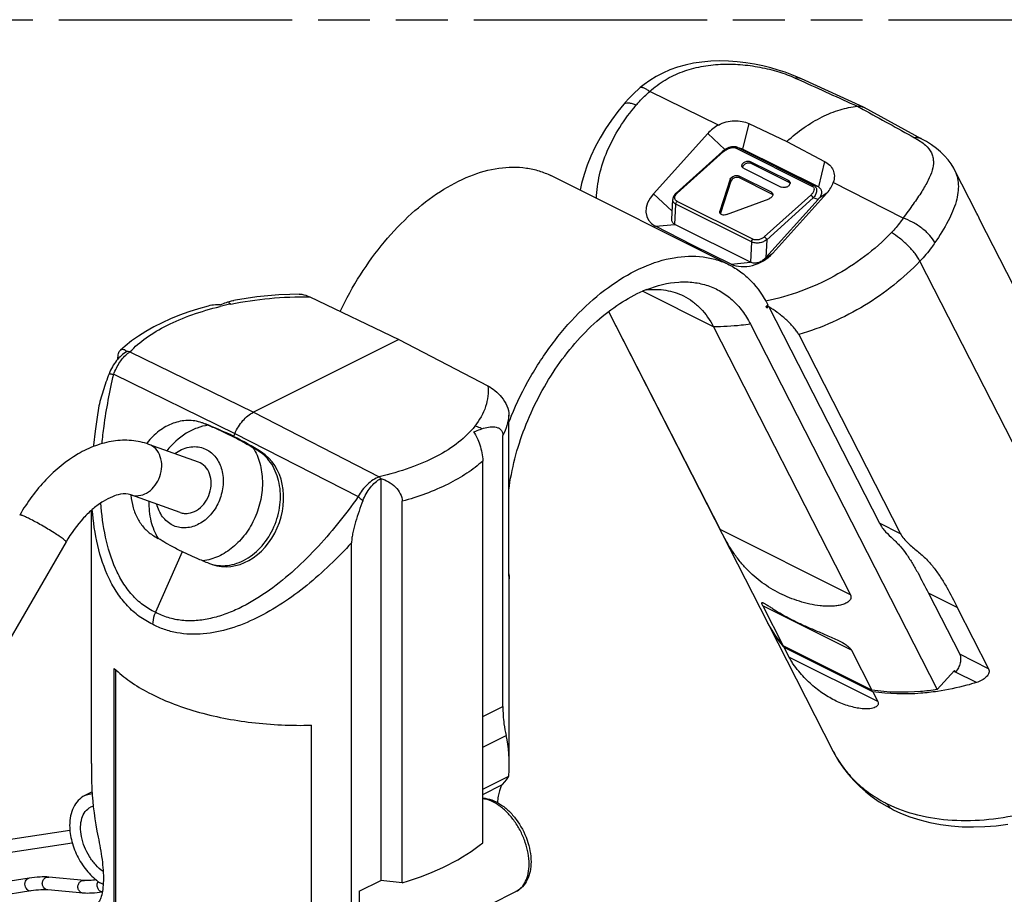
# Model space of a CAD drawing. Header units: millimetres. Extents: x 0 to 210, y 0 to 297.
# Tile 9 of 12: x 80 to 116, y 225 to 258. Entities that reach past the tile are written whole.
import ezdxf

# ---------------------------------------------------------------- set-up
doc = ezdxf.new("R2010")
doc.units = ezdxf.units.MM
doc.header["$LTSCALE"] = 19.36
doc.linetypes.add('PHANTOM', pattern=[0.8, 0.45, -0.05, 0.1, -0.05, 0.1, -0.05])
doc.layers.get('0').update_dxf_attribs({"linetype": 'CONTINUOUS'})
doc.layers.add('DEFAULT_3', color=7, linetype='PHANTOM')

msp = doc.modelspace()

# ---------------------------------------------------------------- linework, layer by layer
at = {"color": 9, "linetype": 'Continuous'}
for p, q in [((108.597, 255.502), (108.807, 255.408)), ((105.73, 253.749), (103.166, 255.002)), ((110.918, 254.45), (111.135, 254.331)), ((106.862, 253.807), (106.633, 252.853)), ((105.971, 252.832), (105.335, 253.436)), ((106.457, 252.907), (106.633, 252.853)), ((106.457, 252.907), (109.285, 251.493)), ((104.192, 251.202), (105.926, 252.762)), ((106.396, 252.887), (109.224, 251.473)), ((106.933, 252.381), (106.955, 252.309)), ((109.69, 252.393), (109.461, 251.439)), ((106.499, 251.845), (106.521, 251.774)), ((106.175, 251.725), (106.196, 251.654)), ((108.369, 251.602), (108.347, 251.674)), ((109.461, 251.439), (109.285, 251.493)), ((112.623, 250.274), (110.019, 251.605)), ((104.001, 250.531), (103.31, 251.187)), ((109.179, 251.135), (107.444, 249.576)), ((107.706, 251.242), (107.728, 251.17)), ((109.782, 251.212), (109.489, 251.015)), ((104.101, 250.041), (104.138, 250.8)), ((106.967, 249.385), (104.138, 250.8)), ((107.015, 249.487), (104.187, 250.901)), ((109.271, 251.028), (107.537, 249.469)), ((109.452, 250.972), (109.271, 251.028)), ((105.784, 250.53), (105.806, 250.458)), ((103.376, 249.976), (104.101, 250.041)), ((106.967, 249.385), (106.93, 248.627)), ((107.537, 249.469), (107.505, 248.81)), ((107.464, 248.766), (107.757, 248.963)), ((106.204, 248.562), (106.93, 248.627)), ((122.279, 231.009), (113.254, 248.667)), ((105.545, 246.222), (102.895, 247.547)), ((87.125, 246.979), (87.13, 246.98)), ((87.125, 246.979), (87.13, 246.98)), ((83.759, 245.282), (88.372, 243.033)), ((83.155, 244.447), (87.677, 242.242)), ((88.372, 243.033), (93.07, 240.627)), ((87.677, 242.242), (92.282, 239.884)), ((84.538, 241.805), (84.469, 241.834)), ((88.668, 241.545), (88.566, 241.581)), ((110.656, 236.222), (105.79, 238.655)), ((112.526, 238.5), (111.739, 238.894)), ((97.918, 236.94), (97.911, 236.943)), ((114.648, 235.743), (113.57, 236.282)), ((110.699, 234.153), (107.386, 235.809)), ((111.677, 232.24), (108.364, 233.896)), ((115.815, 233.459), (114.737, 233.998)), ((115.366, 232.945), (114.578, 233.338)), ((96.932, 231.675), (97.684, 232.052)), ((96.932, 230.529), (97.81, 230.968)), ((96.932, 228.773), (97.67, 229.143)), ((98.17, 225.143), (98.171, 225.143))]:
    msp.add_line(p, q, dxfattribs=at)
at = {"color": 7, "linetype": 'Continuous'}
for p, q in [((102.815, 255.146), (102.815, 255.146)), ((111.148, 254.414), (108.836, 255.472)), ((111.148, 254.414), (111.173, 254.402)), ((113.328, 253.226), (111.173, 254.402)), ((106.862, 253.807), (108.286, 253.141)), ((103.31, 251.187), (105.335, 253.436)), ((106.418, 252.923), (106.594, 252.868)), ((108.286, 253.141), (109.69, 252.393)), ((104.147, 251.205), (105.881, 252.764)), ((109.461, 251.439), (106.633, 252.853)), ((108.347, 251.674), (106.933, 252.381)), ((108.369, 251.602), (106.955, 252.309)), ((106.126, 248.536), (99.48, 251.86)), ((107.706, 251.242), (106.499, 251.845)), ((106.664, 252.139), (108.078, 251.432)), ((115.382, 250.444), (114.536, 252.098)), ((106.175, 251.725), (105.784, 250.53)), ((106.196, 251.654), (105.806, 250.458)), ((107.728, 251.17), (106.521, 251.774)), ((109.782, 251.212), (107.757, 248.963)), ((103.987, 250.235), (104.023, 250.972)), ((106.029, 250.407), (107.627, 250.999)), ((109.452, 250.972), (107.505, 248.81)), ((104.757, 249.266), (103.376, 249.976)), ((106.93, 248.627), (104.101, 250.041)), ((122.502, 236.486), (115.485, 250.215)), ((104.757, 249.266), (104.729, 249.235)), ((106.204, 248.562), (104.757, 249.266)), ((90.476, 247.337), (93.799, 245.747)), ((107.574, 247.042), (107.511, 246.972)), ((101.628, 246.788), (107.569, 235.166)), ((101.632, 246.79), (105.79, 238.655)), ((107.537, 246.921), (107.511, 246.972)), ((107.537, 246.921), (107.6, 246.991)), ((107.551, 247.016), (107.6, 246.991)), ((107.6, 246.991), (111.739, 238.894)), ((106.925, 246.322), (113.898, 232.68)), ((105.545, 246.222), (110.656, 236.222)), ((108.73, 245.927), (112.526, 238.5)), ((93.799, 245.747), (88.372, 243.033)), ((93.799, 245.747), (97.123, 244.014)), ((83.652, 245.302), (83.646, 245.298)), ((86.465, 242.632), (86.441, 242.641)), ((97.91, 237.023), (97.91, 242.919)), ((87.677, 242.242), (87.627, 242.13)), ((97.684, 232.052), (97.684, 242.168)), ((86.315, 241.174), (84.469, 241.834)), ((86.5, 241.692), (86.607, 241.647)), ((86.383, 241.145), (86.315, 241.174)), ((96.932, 226.969), (96.932, 241.211)), ((93.127, 240.564), (93.122, 240.561)), ((93.127, 240.564), (93.127, 225.563)), ((85.641, 239.291), (83.795, 239.951)), ((93.927, 225.466), (93.927, 239.709)), ((82.322, 229.928), (82.322, 239.373)), ((85.455, 238.774), (85.349, 238.819)), ((81.375, 238.192), (77.375, 231.293)), ((92.036, 219.918), (92.036, 238.162)), ((85.714, 237.827), (84.709, 235.568)), ((86.707, 237.399), (86.731, 237.39)), ((97.922, 229.928), (97.922, 236.807)), ((113.57, 236.282), (114.737, 233.998)), ((107.386, 235.809), (108.15, 234.316)), ((114.648, 235.743), (115.815, 233.459)), ((107.6, 235.105), (110.019, 230.373)), ((111.462, 232.659), (108.15, 234.316)), ((111.494, 232.598), (108.181, 234.254)), ((108.181, 234.254), (108.364, 233.896)), ((110.699, 234.153), (111.462, 232.659)), ((83.177, 216.152), (83.177, 233.473)), ((83.237, 216.182), (83.237, 233.418)), ((113.898, 232.68), (114.547, 233.4)), ((114.578, 233.338), (114.518, 233.368)), ((114.578, 233.338), (114.547, 233.4)), ((111.494, 232.598), (111.677, 232.24)), ((90.536, 214.033), (90.536, 231.353)), ((96.932, 228.965), (97.906, 229.452)), ((82.345, 228.861), (82.074, 228.725)), ((112.249, 228.199), (112.243, 228.202)), ((77.194, 226.777), (81.519, 227.431)), ((77.265, 226.302), (81.608, 226.959)), ((79.994, 225.641), (72.725, 224.542)), ((82.065, 225.563), (80.736, 225.687)), ((92.314, 225.156), (93.127, 225.563)), ((93.927, 225.466), (93.127, 225.563)), ((80.066, 225.167), (72.796, 224.068)), ((82.02, 225.085), (80.691, 225.209)), ((92.314, 225.156), (92.314, 220.058)), ((92.429, 222.272), (98.17, 225.143))]:
    msp.add_line(p, q, dxfattribs=at)
for points in [[(108.836, 255.472), (108.682, 255.54), (108.465, 255.628), (108.224, 255.716), (107.962, 255.801), (107.682, 255.882), (107.385, 255.955), (107.076, 256.019), (106.757, 256.071), (106.431, 256.11), (106.101, 256.133), (105.77, 256.139), (105.441, 256.128), (105.116, 256.099), (104.8, 256.052), (104.494, 255.986), (104.2, 255.904), (103.919, 255.805), (103.654, 255.689), (103.404, 255.56), (103.172, 255.417), (102.958, 255.264), (102.815, 255.146)], [(102.815, 255.146), (102.732, 255.074), (102.609, 254.96), (102.489, 254.843), (102.373, 254.723), (102.262, 254.601), (102.195, 254.523)], [(102.195, 254.523), (101.973, 254.251), (101.733, 253.929), (101.512, 253.602), (101.312, 253.269), (101.131, 252.932), (100.972, 252.593), (100.833, 252.251), (100.715, 251.908), (100.619, 251.565), (100.566, 251.317)], [(106.418, 252.923), (106.391, 252.93), (106.352, 252.936), (106.31, 252.939), (106.266, 252.937), (106.219, 252.931), (106.171, 252.921), (106.122, 252.906), (106.072, 252.886), (106.023, 252.863), (105.975, 252.835), (105.928, 252.802), (105.881, 252.764)], [(114.536, 252.098), (114.518, 252.134), (114.418, 252.3), (114.303, 252.456), (114.172, 252.605), (114.027, 252.745), (113.867, 252.878), (113.691, 253.006), (113.496, 253.13), (113.328, 253.226)], [(104.147, 251.205), (104.132, 251.191), (104.101, 251.157), (104.075, 251.122), (104.053, 251.085), (104.038, 251.048), (104.027, 251.009), (104.023, 250.972)], [(90.076, 247.44), (89.731, 247.431), (89.319, 247.411), (88.91, 247.379), (88.503, 247.336), (88.101, 247.282), (87.704, 247.217), (87.638, 247.205)], [(86.748, 247.009), (86.682, 246.991), (86.318, 246.888), (85.962, 246.774), (85.615, 246.65), (85.28, 246.515), (84.958, 246.37), (84.649, 246.215), (84.356, 246.05), (84.079, 245.876), (83.819, 245.694), (83.578, 245.503), (83.404, 245.349)], [(82.59, 243.188), (82.534, 242.848), (82.459, 242.322), (82.401, 241.809), (82.396, 241.75)], [(110.019, 230.373), (110.079, 230.26), (110.23, 230.003), (110.398, 229.755), (110.582, 229.517), (110.782, 229.289), (110.998, 229.072), (111.23, 228.867), (111.476, 228.674), (111.737, 228.494), (112.012, 228.326), (112.243, 228.202)], [(112.249, 228.199), (112.529, 228.071), (112.881, 227.935), (113.248, 227.818), (113.627, 227.723), (114.018, 227.649), (114.42, 227.596), (114.83, 227.564), (115.248, 227.555), (115.672, 227.567), (116.1, 227.6), (116.53, 227.655)]]:
    msp.add_lwpolyline(points, dxfattribs=at)
at = {"color": 9, "linetype": 'Continuous'}
for centre, radius, start, end in [((104.437, 250.929), 0.367, 131.9289, 136.5921), ((89.901, 235.484), 11.825, 101.5973, 103.5535)]:
    msp.add_arc(centre, radius, start, end, dxfattribs=at)
at = {"color": 7, "linetype": 'Continuous'}
for centre, radius, start, end in [((113.154, 249.306), 2.501, 21.3013, 27.0633), ((104.845, 243.061), 4.892, 111.428, 113.1016), ((103.368, 244.569), 3.049, 96.1353, 96.4609), ((82.421, 231.93), 11.44, 68.9987, 69.2968), ((82.42, 231.929), 11.442, 68.7008, 68.9987), ((109.583, 238.077), 12.546, 157.4702, 158.5114), ((82.419, 231.926), 11.445, 68.1052, 68.7008), ((86.499, 240.231), 2.674, 141.6896, 142.3813), ((82.286, 231.675), 11.73, 57.6263, 58.7983), ((86.313, 240.132), 2.52, 184.1077, 184.5466), ((90.886, 248.356), 11.73, 237.6263, 238.7983), ((90.752, 248.103), 11.443, 248.1052, 249.2967), ((95.961, 236.806), 1.962, 3.8983, 5.5679), ((111.176, 237.01), 4.051, 207.0737, 208.0541), ((111.208, 236.949), 4.051, 206.794, 207.0743), ((111.263, 236.982), 4.116, 207.1351, 220.5698), ((111.243, 237.052), 4.13, 208.1247, 221.4927), ((111.344, 237.049), 4.221, 220.5402, 221.4624), ((112.427, 228.563), 0.405, 240.4814, 242.9912)]:
    msp.add_arc(centre, radius, start, end, dxfattribs=at)
for centre, major_axis, ratio, start_param, end_param in [((106.152, 253.037), (1.032, 0.542), 0.710033, 1.607224, 2.050705), ((108.952, 251.637), (1.044, 0.517), 0.731406, -1.073828, -0.630348), ((104.127, 250.788), (1.032, 0.542), 0.710033, 2.050705, 3.604045), ((109.441, 251.029), (0.29, 0.328), 0.104211, -1.652095, -1.52198), ((106.927, 249.388), (1.044, 0.517), 0.731406, -2.627169, -1.073828), ((107.202, 248.543), (0.42, 0.42), 0.056688, -0.954502, -0.824387), ((80.164, 225.346), (6.24, 17.31), 0.777723, -0.092968, -0.012134), ((80.164, 225.346), (6.146, 17.343), 0.799101, -0.178056, -0.097223), ((87.605, 239.52), (0.768, 2.168), 0.799101, -3.143844, -0.178056), ((90.122, 218.943), (7.074, 12.948), 0.253875, 5.784085, 6.017985), ((90.122, 218.943), (-5.169, 18.427), 0.316982, 0.846334, 0.910411), ((90.122, 224.742), (7.79, 4.815), 0.08152, -0.305347, -0.114417), ((90.122, 224.742), (-5.786, 9.362), 0.558745, 0.799136, 0.990067), ((90.122, 228.188), (7.795, 0.619), 0.433424, -1.095664, -0.543884)]:
    msp.add_ellipse(centre, major_axis=major_axis, ratio=ratio, start_param=start_param, end_param=end_param, dxfattribs=at)
at = {"color": 9, "linetype": 'Continuous'}
for points, knots in [([(103.166, 255.002), (103.342, 255.163), (103.728, 255.45), (104.381, 255.758), (105.082, 255.949), (105.81, 256.032), (106.548, 256.019), (107.277, 255.92), (107.964, 255.75), (108.398, 255.593), (108.597, 255.502)], [0, 0, 0, 0, 0.124605, 0.249266, 0.375014, 0.50227, 0.630873, 0.759747, 0.885593, 1, 1, 1, 1]), ([(108.836, 255.472), (108.8, 255.488), (108.721, 255.51), (108.639, 255.508), (108.597, 255.502)], [0, 0, 0, 0, 0.486182, 1, 1, 1, 1]), ([(102.815, 255.146), (102.828, 255.158), (102.861, 255.164), (102.904, 255.155), (102.966, 255.133), (103.056, 255.083), (103.127, 255.032), (103.166, 255.002)], [0, 0, 0, 0, 0.132953, 0.224175, 0.336359, 0.62637, 1, 1, 1, 1]), ([(102.664, 254.497), (102.702, 254.542), (102.859, 254.72), (103.031, 254.885), (103.166, 255.002)], [0, 0, 0, 0, 0.246232, 1, 1, 1, 1]), ([(101.18, 251.008), (101.187, 251.303), (101.268, 251.91), (101.565, 252.804), (102.032, 253.684), (102.438, 254.232), (102.664, 254.497)], [0, 0, 0, 0, 0.229074, 0.471883, 0.729152, 1, 1, 1, 1]), ([(102.195, 254.523), (102.213, 254.545), (102.271, 254.578), (102.382, 254.583), (102.517, 254.556), (102.612, 254.52), (102.664, 254.497)], [0, 0, 0, 0, 0.169008, 0.382593, 0.65944, 1, 1, 1, 1]), ([(113.048, 253.277), (113.126, 253.234), (113.268, 253.148), (113.496, 252.973), (113.662, 252.774), (113.74, 252.558), (113.768, 252.34), (113.718, 252.039), (113.557, 251.662), (113.311, 251.242), (112.99, 250.775), (112.75, 250.448), (112.623, 250.274)], [0, 0, 0, 0, 0.073813, 0.137096, 0.238302, 0.282327, 0.325734, 0.419107, 0.530336, 0.66407, 0.821277, 1, 1, 1, 1]), ([(113.328, 253.226), (113.287, 253.248), (113.194, 253.28), (113.097, 253.282), (113.048, 253.277)], [0, 0, 0, 0, 0.485737, 1, 1, 1, 1]), ([(105.926, 252.762), (105.983, 252.813), (106.087, 252.874), (106.236, 252.912), (106.315, 252.911), (106.352, 252.903)], [0, 0, 0, 0, 0.498533, 0.75764, 1, 1, 1, 1]), ([(106.352, 252.903), (106.356, 252.902), (106.371, 252.898), (106.385, 252.892), (106.396, 252.887)], [0, 0, 0, 0, 0.25922, 1, 1, 1, 1]), ([(106.457, 252.907), (106.453, 252.909), (106.435, 252.911), (106.417, 252.903), (106.406, 252.895)], [0, 0, 0, 0, 0.221821, 1, 1, 1, 1]), ([(105.881, 252.764), (105.883, 252.767), (105.898, 252.774), (105.915, 252.767), (105.926, 252.762)], [0, 0, 0, 0, 0.192971, 1, 1, 1, 1]), ([(114.536, 252.098), (114.581, 252.011), (114.651, 251.828), (114.696, 251.531), (114.681, 251.216), (114.579, 250.748), (114.3, 250.112), (113.992, 249.623), (113.815, 249.361)], [0, 0, 0, 0, 0.098402, 0.197408, 0.30188, 0.415622, 0.680075, 1, 1, 1, 1]), ([(109.224, 251.473), (109.239, 251.465), (109.266, 251.447), (109.301, 251.394), (109.303, 251.309), (109.256, 251.215), (109.207, 251.161), (109.179, 251.135)], [0, 0, 0, 0, 0.12408, 0.237457, 0.461061, 0.714105, 1, 1, 1, 1]), ([(109.285, 251.493), (109.281, 251.495), (109.258, 251.497), (109.237, 251.484), (109.224, 251.473)], [0, 0, 0, 0, 0.215733, 1, 1, 1, 1]), ([(109.285, 251.493), (109.304, 251.484), (109.34, 251.459), (109.391, 251.392), (109.408, 251.279), (109.363, 251.146), (109.306, 251.066), (109.271, 251.028)], [0, 0, 0, 0, 0.11979, 0.233592, 0.461969, 0.716448, 1, 1, 1, 1]), ([(104.187, 250.901), (104.165, 250.912), (104.126, 250.941), (104.096, 251.008), (104.103, 251.081), (104.127, 251.125), (104.142, 251.146)], [0, 0, 0, 0, 0.255941, 0.488722, 0.729637, 1, 1, 1, 1]), ([(104.147, 251.205), (104.149, 251.207), (104.163, 251.214), (104.18, 251.208), (104.192, 251.202)], [0, 0, 0, 0, 0.192972, 1, 1, 1, 1]), ([(109.271, 251.028), (109.265, 251.051), (109.237, 251.092), (109.201, 251.124), (109.179, 251.135)], [0, 0, 0, 0, 0.493225, 1, 1, 1, 1]), ([(104.138, 250.8), (104.104, 250.817), (104.057, 250.853), (104.025, 250.92), (104.022, 250.955), (104.023, 250.972)], [0, 0, 0, 0, 0.529443, 0.766192, 1, 1, 1, 1]), ([(104.138, 250.8), (104.139, 250.809), (104.145, 250.846), (104.166, 250.882), (104.187, 250.901)], [0, 0, 0, 0, 0.243334, 1, 1, 1, 1]), ([(112.623, 250.274), (112.591, 250.227), (112.458, 250.038), (112.308, 249.861), (112.188, 249.735)], [0, 0, 0, 0, 0.2455, 1, 1, 1, 1]), ([(113.815, 249.361), (113.764, 249.46), (113.615, 249.656), (113.329, 249.911), (112.992, 250.129), (112.745, 250.236), (112.623, 250.274)], [0, 0, 0, 0, 0.217382, 0.477098, 0.749013, 1, 1, 1, 1]), ([(112.188, 249.735), (111.569, 249.087), (110.102, 247.987), (108.382, 247.356), (107.494, 247.182)], [0, 0, 0, 0, 0.497567, 1, 1, 1, 1]), ([(113.254, 248.667), (113.203, 248.767), (113.063, 248.972), (112.806, 249.26), (112.511, 249.524), (112.295, 249.675), (112.188, 249.735)], [0, 0, 0, 0, 0.221351, 0.485365, 0.75708, 1, 1, 1, 1]), ([(106.967, 249.385), (106.967, 249.395), (106.974, 249.432), (106.994, 249.468), (107.015, 249.487)], [0, 0, 0, 0, 0.243333, 1, 1, 1, 1]), ([(107.537, 249.469), (107.498, 249.438), (107.407, 249.388), (107.257, 249.346), (107.105, 249.34), (107.008, 249.365), (106.967, 249.385)], [0, 0, 0, 0, 0.247404, 0.511806, 0.77041, 1, 1, 1, 1]), ([(107.444, 249.576), (107.416, 249.55), (107.349, 249.506), (107.206, 249.454), (107.081, 249.454), (107.015, 249.487)], [0, 0, 0, 0, 0.253156, 0.519092, 1, 1, 1, 1]), ([(107.537, 249.469), (107.53, 249.492), (107.503, 249.532), (107.466, 249.565), (107.444, 249.576)], [0, 0, 0, 0, 0.493225, 1, 1, 1, 1]), ([(113.815, 249.361), (113.774, 249.3), (113.602, 249.057), (113.409, 248.829), (113.254, 248.667)], [0, 0, 0, 0, 0.245473, 1, 1, 1, 1]), ([(113.254, 248.667), (112.646, 248.03), (111.233, 246.914), (109.589, 246.184), (108.73, 245.927)], [0, 0, 0, 0, 0.495484, 1, 1, 1, 1]), ([(87.42, 247.15), (87.439, 247.143), (87.477, 247.119), (87.508, 247.087), (87.523, 247.068)], [0, 0, 0, 0, 0.438394, 1, 1, 1, 1]), ([(87.524, 247.068), (88.002, 247.166), (88.984, 247.308), (89.975, 247.345), (90.476, 247.337)], [0, 0, 0, 0, 0.49357, 1, 1, 1, 1]), ([(83.759, 245.282), (83.941, 245.477), (84.38, 245.847), (85.164, 246.307), (86.094, 246.695), (86.769, 246.893), (87.125, 246.979)], [0, 0, 0, 0, 0.209779, 0.447795, 0.712502, 1, 1, 1, 1]), ([(106.925, 246.322), (106.809, 246.304), (106.351, 246.244), (105.889, 246.219), (105.545, 246.222)], [0, 0, 0, 0, 0.254224, 1, 1, 1, 1]), ([(83.155, 244.447), (83.213, 244.607), (83.356, 244.895), (83.568, 245.141), (83.687, 245.232)], [0, 0, 0, 0, 0.532145, 1, 1, 1, 1]), ([(83.759, 245.282), (83.749, 245.284), (83.712, 245.292), (83.675, 245.296), (83.646, 245.298)], [0, 0, 0, 0, 0.253314, 1, 1, 1, 1]), ([(83.687, 245.232), (83.693, 245.237), (83.716, 245.254), (83.74, 245.271), (83.759, 245.282)], [0, 0, 0, 0, 0.255441, 1, 1, 1, 1]), ([(82.72, 241.859), (82.74, 242.076), (82.842, 242.945), (83.005, 243.807), (83.155, 244.447)], [0, 0, 0, 0, 0.248536, 1, 1, 1, 1]), ([(82.983, 244.469), (82.995, 244.468), (83.053, 244.463), (83.11, 244.454), (83.155, 244.447)], [0, 0, 0, 0, 0.216113, 1, 1, 1, 1]), ([(97.123, 244.014), (97.136, 243.886), (97.135, 243.626), (97.019, 243.098), (96.809, 242.732), (96.637, 242.513)], [0, 0, 0, 0, 0.238366, 0.480209, 1, 1, 1, 1]), ([(97.91, 242.919), (97.896, 242.791), (97.843, 242.532), (97.744, 242.287), (97.684, 242.168)], [0, 0, 0, 0, 0.490809, 1, 1, 1, 1]), ([(86.687, 242.545), (86.544, 242.528), (86.253, 242.456), (85.696, 242.182), (85.339, 241.849), (85.142, 241.595)], [0, 0, 0, 0, 0.233758, 0.478652, 1, 1, 1, 1]), ([(96.637, 242.513), (96.462, 242.29), (96.018, 241.866), (95.192, 241.348), (94.192, 240.921), (93.457, 240.714), (93.07, 240.627)], [0, 0, 0, 0, 0.207073, 0.443745, 0.709383, 1, 1, 1, 1]), ([(96.898, 242.413), (96.878, 242.425), (96.795, 242.467), (96.705, 242.498), (96.637, 242.513)], [0, 0, 0, 0, 0.254162, 1, 1, 1, 1]), ([(84.839, 240.539), (84.892, 240.658), (84.96, 240.908), (84.942, 241.282), (84.804, 241.607), (84.632, 241.758), (84.538, 241.805)], [0, 0, 0, 0, 0.274074, 0.536738, 0.778126, 1, 1, 1, 1]), ([(88.362, 241.708), (88.471, 241.529), (88.64, 241.124), (88.731, 240.459), (88.666, 239.764), (88.449, 239.088), (88.096, 238.479), (87.632, 237.981), (87.088, 237.63), (86.684, 237.51), (86.485, 237.485)], [0, 0, 0, 0, 0.117893, 0.243237, 0.374198, 0.507584, 0.639672, 0.767021, 0.887288, 1, 1, 1, 1]), ([(96.932, 241.211), (96.748, 241.045), (96.333, 240.73), (95.35, 240.172), (94.514, 239.87), (93.927, 239.709)], [0, 0, 0, 0, 0.219282, 0.45997, 1, 1, 1, 1]), ([(83.795, 239.951), (83.887, 239.918), (84.096, 239.897), (84.401, 240.005), (84.664, 240.227), (84.79, 240.429), (84.839, 240.539)], [0, 0, 0, 0, 0.223583, 0.462773, 0.723376, 1, 1, 1, 1]), ([(93.07, 240.627), (92.907, 240.563), (92.596, 240.35), (92.371, 240.052), (92.282, 239.884)], [0, 0, 0, 0, 0.478782, 1, 1, 1, 1]), ([(93.122, 240.561), (93.117, 240.567), (93.101, 240.589), (93.084, 240.611), (93.07, 240.627)], [0, 0, 0, 0, 0.26327, 1, 1, 1, 1]), ([(84.468, 239.71), (84.461, 239.462), (84.508, 238.977), (84.689, 238.522), (84.81, 238.323)], [0, 0, 0, 0, 0.516571, 1, 1, 1, 1]), ([(92.282, 239.884), (92.037, 239.537), (91.529, 238.862), (90.705, 237.912), (89.82, 237.047), (88.873, 236.293), (88.024, 235.784), (87.316, 235.485), (86.781, 235.327), (86.241, 235.243), (85.705, 235.248), (85.186, 235.349), (84.862, 235.485), (84.709, 235.568)], [0, 0, 0, 0, 0.135414, 0.269236, 0.40092, 0.529707, 0.654561, 0.715207, 0.774461, 0.832287, 0.88883, 0.944502, 1, 1, 1, 1]), ([(92.282, 239.884), (92.295, 239.871), (92.352, 239.819), (92.412, 239.769), (92.458, 239.732)], [0, 0, 0, 0, 0.235, 1, 1, 1, 1]), ([(84.607, 235.119), (84.431, 235.201), (84.093, 235.402), (83.65, 235.8), (83.274, 236.281), (82.861, 237.019), (82.515, 238.068), (82.39, 238.95), (82.355, 239.403)], [0, 0, 0, 0, 0.114854, 0.23146, 0.351072, 0.474287, 0.731071, 1, 1, 1, 1]), ([(84.709, 235.568), (84.546, 235.642), (84.231, 235.831), (83.824, 236.212), (83.484, 236.674), (83.114, 237.383), (82.812, 238.384), (82.705, 239.22), (82.676, 239.648)], [0, 0, 0, 0, 0.11291, 0.228536, 0.348071, 0.471813, 0.730183, 1, 1, 1, 1]), ([(80.01, 239.056), (79.961, 239.08), (79.876, 239.122), (79.775, 239.166), (79.712, 239.189), (79.68, 239.197), (79.659, 239.201), (79.647, 239.198), (79.645, 239.195)], [0, 0, 0, 0, 0.410782, 0.721704, 0.834907, 0.918335, 0.97199, 1, 1, 1, 1]), ([(81.375, 238.192), (81.377, 238.196), (81.369, 238.213), (81.349, 238.234), (81.312, 238.268), (81.261, 238.308), (81.195, 238.357), (81.082, 238.434), (80.917, 238.542), (80.697, 238.677), (80.463, 238.813), (80.233, 238.941), (80.082, 239.02), (80.01, 239.056)], [0, 0, 0, 0, 0.009055, 0.028091, 0.058109, 0.09881, 0.149515, 0.209286, 0.351346, 0.514165, 0.68525, 0.85144, 1, 1, 1, 1]), ([(92.036, 238.162), (91.517, 237.593), (90.689, 236.791), (89.47, 235.892), (88.518, 235.338), (87.529, 234.934), (86.518, 234.721), (85.675, 234.749), (85.044, 234.914), (84.748, 235.043), (84.607, 235.119)], [0, 0, 0, 0, 0.269326, 0.400736, 0.528989, 0.653238, 0.772754, 0.887604, 0.943946, 1, 1, 1, 1]), ([(84.709, 235.568), (84.693, 235.531), (84.637, 235.387), (84.607, 235.232), (84.607, 235.119)], [0, 0, 0, 0, 0.262381, 1, 1, 1, 1]), ([(122.279, 231.009), (121.945, 230.659), (121.215, 230.001), (119.988, 229.173), (118.652, 228.514), (117.255, 228.05), (115.848, 227.795), (114.479, 227.761), (113.198, 227.949), (112.407, 228.23), (112.045, 228.407)], [0, 0, 0, 0, 0.129496, 0.262086, 0.395444, 0.527165, 0.655003, 0.777094, 0.892208, 1, 1, 1, 1]), ([(110.019, 230.373), (110.124, 230.167), (110.372, 229.769), (110.841, 229.235), (111.402, 228.773), (111.824, 228.52), (112.045, 228.407)], [0, 0, 0, 0, 0.242441, 0.488159, 0.739929, 1, 1, 1, 1]), ([(82.074, 228.725), (82.095, 228.736), (82.183, 228.774), (82.278, 228.795), (82.35, 228.801)], [0, 0, 0, 0, 0.246879, 1, 1, 1, 1]), ([(82.76, 225.894), (82.661, 225.964), (82.471, 226.136), (82.237, 226.45), (82.057, 226.807), (81.944, 227.182), (81.906, 227.546), (81.949, 227.872), (82.073, 228.137), (82.214, 228.258), (82.289, 228.296)], [0, 0, 0, 0, 0.131094, 0.272674, 0.41808, 0.559956, 0.691584, 0.808334, 0.909455, 1, 1, 1, 1]), ([(98.664, 226.169), (98.664, 226.444), (98.581, 226.867), (98.358, 227.391), (98.133, 227.765), (97.865, 228.09), (97.491, 228.419), (97.154, 228.583), (96.931, 228.612)], [0, 0, 0, 0, 0.257683, 0.39546, 0.53295, 0.665589, 0.789406, 1, 1, 1, 1]), ([(98.171, 225.143), (98.248, 225.182), (98.394, 225.293), (98.551, 225.534), (98.645, 225.834), (98.664, 226.054), (98.664, 226.169)], [0, 0, 0, 0, 0.21718, 0.450459, 0.71028, 1, 1, 1, 1]), ([(79.861, 225.319), (79.848, 225.353), (79.836, 225.425), (79.855, 225.527), (79.909, 225.609), (79.966, 225.637), (79.994, 225.641)], [0, 0, 0, 0, 0.275973, 0.541951, 0.782443, 1, 1, 1, 1]), ([(80.503, 225.361), (80.49, 225.398), (80.481, 225.482), (80.526, 225.597), (80.619, 225.676), (80.698, 225.691), (80.736, 225.687)], [0, 0, 0, 0, 0.255626, 0.510503, 0.758579, 1, 1, 1, 1]), ([(80.691, 225.209), (80.65, 225.213), (80.567, 225.247), (80.517, 225.32), (80.503, 225.361)], [0, 0, 0, 0, 0.492259, 1, 1, 1, 1]), ([(81.831, 225.236), (81.818, 225.274), (81.81, 225.358), (81.855, 225.472), (81.947, 225.552), (82.027, 225.566), (82.065, 225.563)], [0, 0, 0, 0, 0.255626, 0.510503, 0.758579, 1, 1, 1, 1]), ([(82.556, 225.283), (82.542, 225.323), (82.53, 225.406), (82.553, 225.488), (82.574, 225.522)], [0, 0, 0, 0, 0.514421, 1, 1, 1, 1]), ([(80.066, 225.167), (80.046, 225.164), (80.002, 225.167), (79.919, 225.21), (79.877, 225.273), (79.861, 225.319)], [0, 0, 0, 0, 0.225735, 0.465725, 1, 1, 1, 1]), ([(82.02, 225.085), (81.979, 225.089), (81.896, 225.123), (81.846, 225.196), (81.831, 225.236)], [0, 0, 0, 0, 0.492259, 1, 1, 1, 1]), ([(82.729, 225.129), (82.692, 225.132), (82.614, 225.17), (82.571, 225.242), (82.556, 225.283)], [0, 0, 0, 0, 0.465498, 1, 1, 1, 1])]:
    msp.add_open_spline(points, degree=3, knots=knots, dxfattribs=at)
for points in [[(108.807, 255.408), (109.511, 255.089), (110.214, 254.77), (110.918, 254.45)], [(111.135, 254.331), (111.772, 253.98), (112.41, 253.629), (113.048, 253.277)], [(106.418, 252.923), (106.431, 252.919), (106.444, 252.914), (106.457, 252.907)], [(106.406, 252.895), (106.403, 252.893), (106.399, 252.89), (106.396, 252.887)], [(104.142, 251.146), (104.15, 251.159), (104.16, 251.17), (104.17, 251.181)]]:
    msp.add_open_spline(points, degree=3, dxfattribs=at)
at = {"color": 7, "linetype": 'Continuous'}
for points, knots in [([(108.286, 253.141), (108.489, 253.326), (108.908, 253.661), (109.577, 254.059), (110.246, 254.333), (110.7, 254.43), (110.918, 254.45)], [0, 0, 0, 0, 0.276096, 0.537292, 0.779585, 1, 1, 1, 1]), ([(110.918, 254.45), (110.958, 254.454), (111.037, 254.453), (111.113, 254.43), (111.148, 254.414)], [0, 0, 0, 0, 0.512411, 1, 1, 1, 1]), ([(105.73, 253.749), (105.91, 253.85), (106.216, 253.928), (106.606, 253.899), (106.783, 253.844), (106.862, 253.807)], [0, 0, 0, 0, 0.52897, 0.775223, 1, 1, 1, 1]), ([(91.609, 246.795), (91.832, 247.264), (92.331, 248.166), (93.223, 249.393), (94.224, 250.446), (95.295, 251.282), (96.399, 251.869), (97.495, 252.182), (98.386, 252.197), (99.036, 252.052), (99.337, 251.931), (99.479, 251.86)], [0, 0, 0, 0, 0.151887, 0.300612, 0.442683, 0.575242, 0.696466, 0.80606, 0.905777, 0.953271, 1, 1, 1, 1]), ([(106.607, 252.201), (106.603, 252.215), (106.602, 252.246), (106.62, 252.291), (106.655, 252.332), (106.721, 252.378), (106.818, 252.407), (106.9, 252.397), (106.933, 252.381)], [0, 0, 0, 0, 0.09709, 0.20455, 0.326898, 0.462415, 0.746309, 1, 1, 1, 1]), ([(106.664, 252.139), (106.651, 252.146), (106.627, 252.163), (106.611, 252.188), (106.607, 252.201)], [0, 0, 0, 0, 0.52381, 1, 1, 1, 1]), ([(106.644, 252.218), (106.642, 252.214), (106.633, 252.198), (106.627, 252.181), (106.626, 252.167)], [0, 0, 0, 0, 0.264856, 1, 1, 1, 1]), ([(106.955, 252.309), (106.931, 252.321), (106.857, 252.336), (106.741, 252.311), (106.667, 252.254), (106.644, 252.218)], [0, 0, 0, 0, 0.234732, 0.633297, 1, 1, 1, 1]), ([(109.69, 252.393), (109.761, 252.355), (109.889, 252.265), (110.024, 252.073), (110.074, 251.841), (110.045, 251.683), (110.019, 251.605)], [0, 0, 0, 0, 0.256963, 0.495841, 0.735649, 1, 1, 1, 1]), ([(106.175, 251.725), (106.183, 251.752), (106.223, 251.804), (106.308, 251.852), (106.406, 251.871), (106.472, 251.859), (106.499, 251.845)], [0, 0, 0, 0, 0.224505, 0.489021, 0.760175, 1, 1, 1, 1]), ([(106.521, 251.774), (106.494, 251.788), (106.427, 251.799), (106.33, 251.78), (106.245, 251.732), (106.205, 251.681), (106.196, 251.654)], [0, 0, 0, 0, 0.239825, 0.510979, 0.775495, 1, 1, 1, 1]), ([(108.404, 251.611), (108.408, 251.598), (108.41, 251.567), (108.391, 251.521), (108.356, 251.48), (108.29, 251.435), (108.194, 251.406), (108.112, 251.415), (108.078, 251.432)], [0, 0, 0, 0, 0.09709, 0.20455, 0.326898, 0.462415, 0.746309, 1, 1, 1, 1]), ([(108.347, 251.674), (108.361, 251.667), (108.385, 251.65), (108.4, 251.624), (108.404, 251.611)], [0, 0, 0, 0, 0.52381, 1, 1, 1, 1]), ([(109.461, 251.439), (109.496, 251.421), (109.558, 251.367), (109.591, 251.248), (109.566, 251.122), (109.519, 251.048), (109.489, 251.015)], [0, 0, 0, 0, 0.237612, 0.474039, 0.727723, 1, 1, 1, 1]), ([(107.763, 251.18), (107.768, 251.164), (107.768, 251.126), (107.74, 251.074), (107.691, 251.029), (107.649, 251.008), (107.627, 250.999)], [0, 0, 0, 0, 0.204184, 0.436685, 0.705456, 1, 1, 1, 1]), ([(107.706, 251.242), (107.719, 251.235), (107.743, 251.218), (107.759, 251.193), (107.763, 251.18)], [0, 0, 0, 0, 0.523848, 1, 1, 1, 1]), ([(105.783, 250.47), (105.781, 250.475), (105.777, 250.495), (105.779, 250.515), (105.784, 250.53)], [0, 0, 0, 0, 0.242936, 1, 1, 1, 1]), ([(106.029, 250.407), (106.004, 250.398), (105.951, 250.386), (105.876, 250.391), (105.814, 250.418), (105.788, 250.452), (105.783, 250.47)], [0, 0, 0, 0, 0.293158, 0.56525, 0.799105, 1, 1, 1, 1]), ([(104.101, 250.041), (104.066, 250.059), (104.001, 250.114), (103.985, 250.196), (103.987, 250.235)], [0, 0, 0, 0, 0.508788, 1, 1, 1, 1]), ([(97.995, 242.884), (98.204, 243.389), (98.686, 244.366), (99.577, 245.707), (100.6, 246.87), (101.712, 247.806), (102.869, 248.474), (104.025, 248.844), (104.971, 248.882), (105.659, 248.737), (105.976, 248.612), (106.126, 248.536)], [0, 0, 0, 0, 0.150502, 0.299115, 0.441879, 0.575431, 0.697476, 0.807349, 0.906657, 0.953747, 1, 1, 1, 1]), ([(106.126, 248.536), (106.277, 248.461), (106.57, 248.281), (107.1, 247.815), (107.409, 247.365), (107.574, 247.042)], [0, 0, 0, 0, 0.239999, 0.484372, 1, 1, 1, 1]), ([(107.464, 248.766), (107.43, 248.729), (107.349, 248.663), (107.208, 248.604), (107.063, 248.587), (106.969, 248.608), (106.93, 248.627)], [0, 0, 0, 0, 0.261059, 0.523608, 0.775563, 1, 1, 1, 1]), ([(103.058, 247.614), (103.437, 247.763), (104.026, 247.912), (104.804, 247.894), (105.338, 247.776), (105.828, 247.554), (106.264, 247.232), (106.638, 246.818), (106.837, 246.494), (106.925, 246.322)], [0, 0, 0, 0, 0.270593, 0.394796, 0.514037, 0.631156, 0.749283, 0.871407, 1, 1, 1, 1]), ([(90.076, 247.44), (90.109, 247.44), (90.247, 247.43), (90.38, 247.383), (90.476, 247.337)], [0, 0, 0, 0, 0.23313, 1, 1, 1, 1]), ([(97.908, 240.123), (98.005, 240.914), (98.318, 242.1), (98.987, 243.583), (99.616, 244.644), (100.345, 245.602), (101.151, 246.428), (102.006, 247.093), (102.619, 247.43), (102.925, 247.56)], [0, 0, 0, 0, 0.256389, 0.38972, 0.522651, 0.652417, 0.776488, 0.892798, 1, 1, 1, 1]), ([(103.043, 247.601), (103.284, 247.627), (103.765, 247.621), (104.225, 247.475), (104.431, 247.372)], [0, 0, 0, 0, 0.513257, 1, 1, 1, 1]), ([(87.117, 247.034), (87.085, 247.037), (86.962, 247.044), (86.837, 247.032), (86.748, 247.009)], [0, 0, 0, 0, 0.257364, 1, 1, 1, 1]), ([(87.117, 247.034), (87.142, 247.045), (87.242, 247.087), (87.344, 247.125), (87.42, 247.15)], [0, 0, 0, 0, 0.254388, 1, 1, 1, 1]), ([(87.42, 247.15), (87.439, 247.155), (87.51, 247.177), (87.583, 247.195), (87.638, 247.205)], [0, 0, 0, 0, 0.254869, 1, 1, 1, 1]), ([(104.431, 247.372), (104.547, 247.314), (104.772, 247.175), (105.18, 246.817), (105.418, 246.471), (105.545, 246.222)], [0, 0, 0, 0, 0.24, 0.484368, 1, 1, 1, 1]), ([(108.73, 245.927), (108.706, 245.975), (108.644, 246.072), (108.488, 246.268), (108.25, 246.503), (107.939, 246.754), (107.72, 246.902), (107.611, 246.969)], [0, 0, 0, 0, 0.103364, 0.223279, 0.486758, 0.751471, 1, 1, 1, 1]), ([(83.646, 245.298), (83.498, 245.214), (83.229, 244.962), (83.051, 244.645), (82.983, 244.469)], [0, 0, 0, 0, 0.474242, 1, 1, 1, 1]), ([(83.313, 245.02), (83.313, 245.09), (83.322, 245.205), (83.37, 245.318), (83.404, 245.349)], [0, 0, 0, 0, 0.605392, 1, 1, 1, 1]), ([(83.404, 245.349), (83.419, 245.363), (83.456, 245.385), (83.524, 245.382), (83.59, 245.352), (83.631, 245.32), (83.652, 245.302)], [0, 0, 0, 0, 0.223318, 0.442636, 0.696695, 1, 1, 1, 1]), ([(82.983, 244.469), (82.901, 244.258), (82.786, 243.94), (82.658, 243.511), (82.608, 243.296), (82.59, 243.188)], [0, 0, 0, 0, 0.505982, 0.755618, 1, 1, 1, 1]), ([(97.123, 244.014), (97.217, 243.965), (97.404, 243.84), (97.651, 243.591), (97.844, 243.283), (97.91, 243.039), (97.91, 242.919)], [0, 0, 0, 0, 0.226984, 0.477184, 0.744558, 1, 1, 1, 1]), ([(87.677, 242.242), (87.753, 242.415), (87.944, 242.721), (88.222, 242.958), (88.372, 243.033)], [0, 0, 0, 0, 0.529921, 1, 1, 1, 1]), ([(86.441, 242.641), (86.275, 242.7), (85.908, 242.758), (85.35, 242.642), (84.825, 242.346), (84.532, 242.054), (84.401, 241.888)], [0, 0, 0, 0, 0.229384, 0.469416, 0.726275, 1, 1, 1, 1]), ([(86.687, 242.545), (86.758, 242.517), (87.041, 242.4), (87.318, 242.27), (87.523, 242.168)], [0, 0, 0, 0, 0.251262, 1, 1, 1, 1]), ([(96.592, 242.296), (96.618, 242.307), (96.718, 242.35), (96.821, 242.388), (96.898, 242.413)], [0, 0, 0, 0, 0.254435, 1, 1, 1, 1]), ([(96.592, 242.296), (96.638, 242.229), (96.725, 242.075), (96.83, 241.812), (96.907, 241.519), (96.932, 241.313), (96.932, 241.211)], [0, 0, 0, 0, 0.211466, 0.460857, 0.735627, 1, 1, 1, 1]), ([(96.898, 242.413), (96.98, 242.439), (97.139, 242.48), (97.343, 242.494), (97.494, 242.461), (97.595, 242.405), (97.67, 242.302), (97.684, 242.214), (97.684, 242.168)], [0, 0, 0, 0, 0.262886, 0.506772, 0.62165, 0.734757, 0.855643, 1, 1, 1, 1]), ([(84.469, 241.834), (84.26, 241.909), (83.817, 242.004), (83.134, 241.977), (82.457, 241.798), (81.568, 241.372), (80.552, 240.531), (79.92, 239.669), (79.645, 239.195)], [0, 0, 0, 0, 0.112239, 0.225988, 0.342748, 0.464068, 0.722747, 1, 1, 1, 1]), ([(87.523, 242.168), (87.594, 242.132), (87.878, 241.987), (88.157, 241.832), (88.362, 241.708)], [0, 0, 0, 0, 0.24741, 1, 1, 1, 1]), ([(85.436, 241.489), (85.592, 241.605), (85.861, 241.734), (86.238, 241.759), (86.417, 241.722), (86.5, 241.692)], [0, 0, 0, 0, 0.519499, 0.762913, 1, 1, 1, 1]), ([(86.607, 241.647), (86.677, 241.612), (86.811, 241.523), (87.038, 241.28), (87.225, 240.87), (87.264, 240.31), (87.13, 239.743), (86.838, 239.242), (86.425, 238.873), (86.01, 238.718), (85.683, 238.712), (85.529, 238.747), (85.455, 238.774)], [0, 0, 0, 0, 0.055461, 0.112588, 0.233866, 0.365704, 0.503727, 0.640815, 0.770243, 0.888795, 0.944965, 1, 1, 1, 1]), ([(86.731, 237.39), (86.836, 237.352), (87.06, 237.301), (87.407, 237.304), (87.758, 237.384), (88.22, 237.594), (88.737, 238.035), (89.177, 238.744), (89.401, 239.558), (89.38, 240.375), (89.147, 240.99), (88.845, 241.372), (88.663, 241.52), (88.566, 241.581)], [0, 0, 0, 0, 0.054794, 0.110675, 0.168548, 0.22896, 0.357225, 0.493335, 0.631113, 0.763715, 0.886442, 0.944195, 1, 1, 1, 1]), ([(85.641, 239.291), (85.688, 239.275), (85.788, 239.252), (85.999, 239.255), (86.267, 239.355), (86.533, 239.593), (86.721, 239.917), (86.808, 240.283), (86.782, 240.644), (86.642, 240.955), (86.475, 241.1), (86.383, 241.145)], [0, 0, 0, 0, 0.05508, 0.11129, 0.229928, 0.359452, 0.496642, 0.634768, 0.766704, 0.888071, 1, 1, 1, 1]), ([(92.458, 239.732), (92.526, 239.908), (92.704, 240.225), (92.974, 240.477), (93.122, 240.561)], [0, 0, 0, 0, 0.525758, 1, 1, 1, 1]), ([(93.127, 240.564), (93.226, 240.531), (93.42, 240.444), (93.676, 240.254), (93.868, 240.008), (93.927, 239.806), (93.927, 239.709)], [0, 0, 0, 0, 0.253032, 0.510949, 0.764849, 1, 1, 1, 1]), ([(83.795, 239.951), (83.672, 239.995), (83.425, 239.99), (83.079, 239.881), (82.738, 239.702), (82.376, 239.434), (81.879, 238.954), (81.561, 238.512), (81.375, 238.192)], [0, 0, 0, 0, 0.124404, 0.22216, 0.344611, 0.488226, 0.648523, 1, 1, 1, 1]), ([(83.8, 239.932), (83.812, 239.776), (83.865, 239.473), (84.032, 239.055), (84.278, 238.703), (84.491, 238.522), (84.606, 238.449)], [0, 0, 0, 0, 0.268729, 0.524494, 0.767339, 1, 1, 1, 1]), ([(92.458, 239.732), (92.408, 239.601), (92.311, 239.34), (92.181, 238.946), (92.094, 238.616), (92.047, 238.355), (92.036, 238.225), (92.036, 238.162)], [0, 0, 0, 0, 0.256985, 0.511827, 0.762073, 0.88361, 1, 1, 1, 1]), ([(85.349, 238.819), (85.278, 238.855), (85.142, 238.945), (84.912, 239.193), (84.804, 239.436), (84.762, 239.605)], [0, 0, 0, 0, 0.236873, 0.481038, 1, 1, 1, 1]), ([(110.656, 236.222), (110.668, 236.199), (110.684, 236.15), (110.673, 236.052), (110.589, 235.952), (110.45, 235.878), (110.285, 235.828), (110.106, 235.799), (109.917, 235.788), (109.724, 235.791), (109.463, 235.813), (109.136, 235.869), (108.753, 235.972), (108.381, 236.105), (108.025, 236.266), (107.685, 236.453), (107.253, 236.739), (106.856, 237.087), (106.5, 237.498), (106.241, 237.857), (106.005, 238.248), (105.858, 238.521), (105.79, 238.655)], [0, 0, 0, 0, 0.012474, 0.023592, 0.045859, 0.070969, 0.098436, 0.127486, 0.157576, 0.188346, 0.219551, 0.282587, 0.345777, 0.408579, 0.47073, 0.532225, 0.59335, 0.717214, 0.782486, 0.852243, 0.927997, 1, 1, 1, 1]), ([(111.739, 238.894), (111.77, 238.834), (111.84, 238.721), (112.009, 238.522), (112.201, 238.351), (112.385, 238.175), (112.56, 237.983), (112.762, 237.722), (112.981, 237.384), (113.254, 236.905), (113.442, 236.532), (113.57, 236.282)], [0, 0, 0, 0, 0.063163, 0.123765, 0.242864, 0.30246, 0.362559, 0.484834, 0.610235, 0.738474, 1, 1, 1, 1]), ([(85.615, 237.876), (85.546, 237.91), (85.272, 238.051), (85.006, 238.204), (84.81, 238.323)], [0, 0, 0, 0, 0.251986, 1, 1, 1, 1]), ([(112.526, 238.5), (112.593, 238.369), (112.801, 238.139), (113.098, 237.905), (113.333, 237.704), (113.549, 237.496), (113.79, 237.217), (114.039, 236.862), (114.33, 236.373), (114.52, 235.994), (114.648, 235.743)], [0, 0, 0, 0, 0.125517, 0.258418, 0.324421, 0.38909, 0.515014, 0.637977, 0.759292, 1, 1, 1, 1]), ([(86.485, 237.485), (86.412, 237.515), (86.118, 237.636), (85.828, 237.769), (85.615, 237.876)], [0, 0, 0, 0, 0.248523, 1, 1, 1, 1]), ([(97.92, 236.812), (97.919, 236.813), (97.919, 236.818), (97.917, 236.827), (97.915, 236.843), (97.914, 236.865), (97.912, 236.895), (97.911, 236.948), (97.91, 236.992), (97.91, 237.023)], [0, 0, 0, 0, 0.017322, 0.061947, 0.136637, 0.243547, 0.383984, 0.558263, 1, 1, 1, 1]), ([(97.918, 236.94), (97.918, 236.934), (97.919, 236.915), (97.92, 236.896), (97.921, 236.883)], [0, 0, 0, 0, 0.272871, 1, 1, 1, 1]), ([(97.922, 236.837), (97.922, 236.834), (97.922, 236.828), (97.922, 236.819), (97.922, 236.815), (97.921, 236.812), (97.92, 236.812)], [0, 0, 0, 0, 0.432238, 0.747124, 0.936984, 1, 1, 1, 1]), ([(97.921, 236.883), (97.921, 236.878), (97.922, 236.863), (97.922, 236.848), (97.922, 236.837)], [0, 0, 0, 0, 0.291168, 1, 1, 1, 1]), ([(107.386, 235.809), (107.379, 235.824), (107.366, 235.85), (107.354, 235.884), (107.349, 235.907), (107.353, 235.924), (107.367, 235.929), (107.383, 235.926), (107.402, 235.92), (107.416, 235.913), (107.424, 235.909)], [0, 0, 0, 0, 0.255774, 0.438224, 0.553861, 0.622859, 0.682495, 0.762789, 0.869235, 1, 1, 1, 1]), ([(107.424, 235.909), (107.455, 235.894), (107.522, 235.853), (107.63, 235.784), (107.754, 235.704), (107.944, 235.585), (108.207, 235.432), (108.551, 235.251), (108.928, 235.072), (109.336, 234.896), (109.771, 234.716), (110.067, 234.587), (110.216, 234.513)], [0, 0, 0, 0, 0.033283, 0.075154, 0.122995, 0.175292, 0.289874, 0.414794, 0.548394, 0.690271, 0.84074, 1, 1, 1, 1]), ([(110.216, 234.513), (110.312, 234.465), (110.454, 234.388), (110.615, 234.265), (110.679, 234.192), (110.699, 234.153)], [0, 0, 0, 0, 0.533455, 0.786068, 1, 1, 1, 1]), ([(111.677, 232.24), (111.692, 232.21), (111.705, 232.161), (111.684, 232.103), (111.649, 232.057), (111.583, 232.015), (111.49, 231.984), (111.385, 231.967), (111.234, 231.958), (111.034, 231.971), (110.791, 232.015), (110.546, 232.083), (110.301, 232.173), (110.06, 232.283), (109.824, 232.413), (109.511, 232.613), (109.212, 232.853), (108.93, 233.133), (108.72, 233.372), (108.555, 233.589), (108.437, 233.767), (108.385, 233.854), (108.364, 233.896)], [0, 0, 0, 0, 0.02322, 0.033106, 0.042938, 0.063925, 0.087221, 0.1124, 0.138992, 0.195087, 0.253791, 0.314183, 0.375801, 0.43845, 0.502137, 0.567038, 0.702002, 0.773456, 0.848699, 0.927805, 0.966791, 1, 1, 1, 1]), ([(114.737, 233.998), (114.76, 233.954), (114.783, 233.844), (114.762, 233.67), (114.694, 233.493), (114.621, 233.386), (114.578, 233.338)], [0, 0, 0, 0, 0.209777, 0.458633, 0.730332, 1, 1, 1, 1]), ([(83.177, 233.473), (83.357, 233.297), (83.77, 232.962), (84.486, 232.533), (85.316, 232.159), (86.586, 231.735), (88.339, 231.398), (89.793, 231.334), (90.536, 231.353)], [0, 0, 0, 0, 0.096235, 0.202738, 0.319133, 0.444402, 0.715123, 1, 1, 1, 1]), ([(115.815, 233.459), (115.827, 233.436), (115.841, 233.384), (115.83, 233.301), (115.791, 233.222), (115.709, 233.122), (115.567, 233.02), (115.436, 232.966), (115.366, 232.945)], [0, 0, 0, 0, 0.101601, 0.206869, 0.320839, 0.444236, 0.712684, 1, 1, 1, 1]), ([(115.366, 232.945), (115.245, 232.908), (114.766, 232.771), (114.276, 232.669), (113.908, 232.615)], [0, 0, 0, 0, 0.252871, 1, 1, 1, 1]), ([(113.898, 232.68), (113.69, 232.649), (112.882, 232.555), (112.059, 232.572), (111.462, 232.659)], [0, 0, 0, 0, 0.258585, 1, 1, 1, 1]), ([(113.908, 232.615), (113.702, 232.584), (112.9, 232.493), (112.085, 232.511), (111.494, 232.598)], [0, 0, 0, 0, 0.25854, 1, 1, 1, 1]), ([(97.684, 232.052), (97.684, 231.835), (97.703, 231.47), (97.773, 231.111), (97.81, 230.968)], [0, 0, 0, 0, 0.594149, 1, 1, 1, 1]), ([(97.67, 229.143), (97.644, 229.116), (97.597, 229.038), (97.544, 228.89), (97.503, 228.693), (97.488, 228.546), (97.483, 228.465)], [0, 0, 0, 0, 0.157265, 0.37695, 0.65948, 1, 1, 1, 1]), ([(82.074, 228.725), (81.983, 228.68), (81.814, 228.553), (81.634, 228.285), (81.53, 227.963), (81.51, 227.731), (81.51, 227.612)], [0, 0, 0, 0, 0.23274, 0.472599, 0.72676, 1, 1, 1, 1]), ([(82.392, 228.331), (82.383, 228.329), (82.348, 228.321), (82.313, 228.308), (82.289, 228.296)], [0, 0, 0, 0, 0.257342, 1, 1, 1, 1]), ([(96.931, 228.633), (97.045, 228.627), (97.279, 228.576), (97.608, 228.405), (97.916, 228.155), (98.286, 227.73), (98.621, 227.097), (98.735, 226.53), (98.734, 226.254)], [0, 0, 0, 0, 0.10588, 0.219684, 0.342427, 0.472851, 0.742985, 1, 1, 1, 1]), ([(112.227, 228.21), (112.189, 228.232), (112.118, 228.29), (112.067, 228.366), (112.045, 228.407)], [0, 0, 0, 0, 0.483803, 1, 1, 1, 1]), ([(81.51, 227.612), (81.51, 227.41), (81.573, 226.992), (81.806, 226.402), (82.157, 225.878), (82.464, 225.594), (82.629, 225.483)], [0, 0, 0, 0, 0.243969, 0.502787, 0.760042, 1, 1, 1, 1]), ([(82.575, 227.175), (82.631, 226.9), (82.73, 226.363), (82.783, 225.707), (82.753, 225.243), (82.704, 224.985), (82.643, 224.819), (82.584, 224.733), (82.553, 224.705), (82.538, 224.696)], [0, 0, 0, 0, 0.331024, 0.643199, 0.772884, 0.8769, 0.952139, 0.979167, 1, 1, 1, 1]), ([(98.734, 226.254), (98.734, 226.135), (98.714, 225.904), (98.61, 225.582), (98.43, 225.315), (98.261, 225.188), (98.171, 225.143)], [0, 0, 0, 0, 0.273194, 0.527345, 0.767233, 1, 1, 1, 1]), ([(80.736, 225.687), (80.627, 225.697), (80.377, 225.692), (80.131, 225.662), (79.994, 225.641)], [0, 0, 0, 0, 0.442609, 1, 1, 1, 1]), ([(82.497, 225.579), (82.414, 225.57), (82.27, 225.557), (82.125, 225.557), (82.065, 225.563)], [0, 0, 0, 0, 0.580148, 1, 1, 1, 1]), ([(82.629, 225.483), (82.638, 225.477), (82.681, 225.452), (82.727, 225.435), (82.763, 225.425)], [0, 0, 0, 0, 0.234913, 1, 1, 1, 1]), ([(80.691, 225.209), (80.607, 225.217), (80.396, 225.211), (80.189, 225.185), (80.066, 225.167)], [0, 0, 0, 0, 0.407665, 1, 1, 1, 1]), ([(82.728, 225.126), (82.598, 225.107), (82.363, 225.079), (82.125, 225.075), (82.02, 225.085)], [0, 0, 0, 0, 0.555593, 1, 1, 1, 1])]:
    msp.add_open_spline(points, degree=3, knots=knots, dxfattribs=at)
for points in [[(106.594, 252.868), (106.607, 252.864), (106.62, 252.859), (106.633, 252.853)], [(108.39, 251.59), (108.383, 251.594), (108.376, 251.599), (108.369, 251.602)], [(108.407, 251.574), (108.402, 251.58), (108.396, 251.585), (108.39, 251.59)], [(107.748, 251.158), (107.741, 251.163), (107.735, 251.167), (107.728, 251.17)], [(105.806, 250.458), (105.804, 250.452), (105.802, 250.445), (105.801, 250.437)]]:
    msp.add_open_spline(points, degree=3, dxfattribs=at)
at = {"layer": 'DEFAULT_3', "color": 91, "linetype": 'PHANTOM', "true_color": 0x80ff80}
msp.add_line((50.129, 257.68), (150.129, 257.68), dxfattribs=at)

doc.saveas('drawing.dxf')
